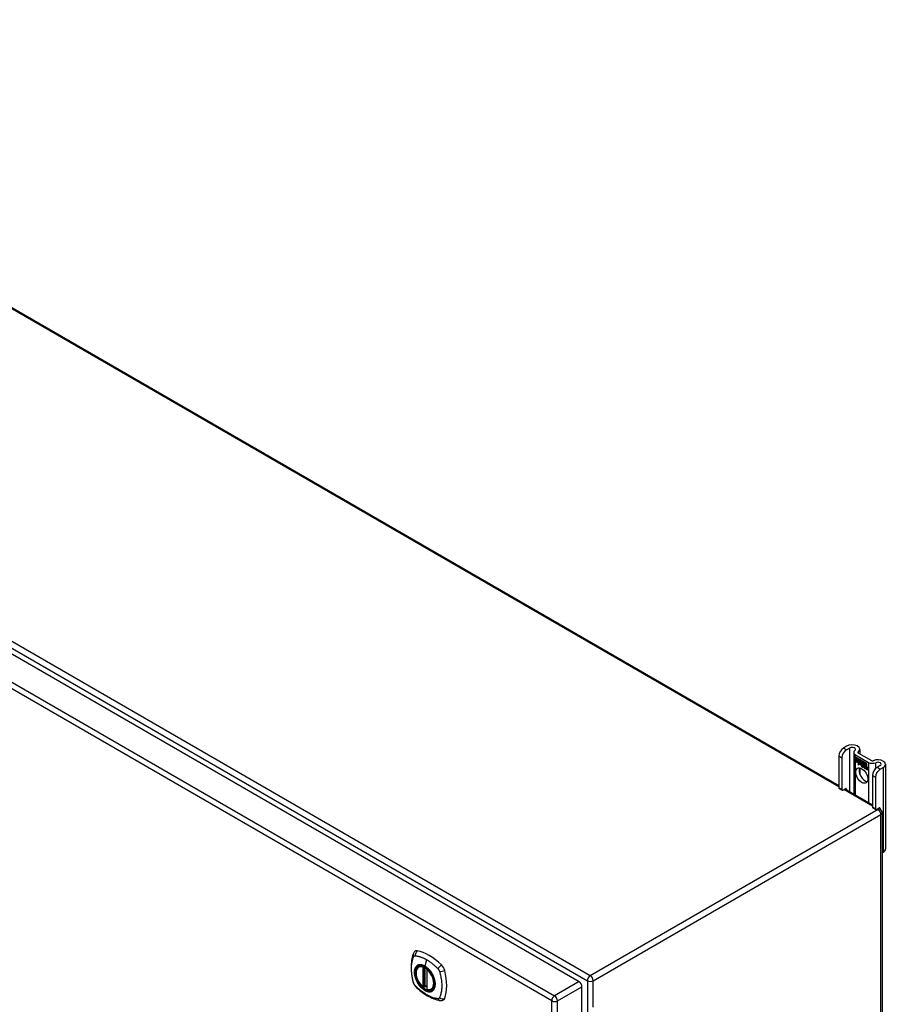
# Model space of a CAD drawing. Header units: inches. Extents: x 13 to 267, y 22 to 131.
# Tile 12 of 12: x 246 to 267, y 103 to 127. Entities that reach past the tile are written whole.
import ezdxf

# ---------------------------------------------------------------- set-up
doc = ezdxf.new("R2010")
doc.units = ezdxf.units.IN
doc.header["$MEASUREMENT"] = 0
doc.layers.add('Visible Edges(ANSI)', color=7, linetype='Continuous', lineweight=25)
doc.layers.add('Visible Tangent Edges(ANSI)', color=7, linetype='Continuous', lineweight=25)

msp = doc.modelspace()

# ---------------------------------------------------------------- linework, layer by layer
at = {"layer": 'Visible Edges(ANSI)'}
for p, q in [((233.798, 126.865), (265.724, 108.433)), ((225.804, 123.146), (259.466, 103.711)), ((265.91, 109.377), (265.835, 109.334)), ((265.909, 109.291), (265.984, 109.334)), ((266.23, 109.301), (266.23, 109.192)), ((265.724, 109.143), (265.724, 108.377)), ((265.799, 109.1), (265.799, 108.334)), ((266.081, 109.225), (266.081, 108.226)), ((266.121, 109.169), (266.434, 108.989)), ((266.125, 109.117), (266.243, 109.048)), ((266.125, 109.084), (266.125, 109.117)), ((266.125, 109.116), (266.125, 109.084)), ((266.125, 109.116), (266.126, 109.116)), ((266.243, 109.048), (266.125, 109.116)), ((266.125, 109.084), (266.211, 109.034)), ((266.125, 109.084), (266.125, 109.084)), ((266.212, 109.034), (266.125, 109.084)), ((266.125, 109.047), (266.125, 109.08)), ((266.125, 109.08), (266.212, 109.029)), ((266.125, 109.079), (266.125, 109.047)), ((266.125, 109.079), (266.126, 109.079)), ((266.211, 109.029), (266.125, 109.079)), ((266.125, 109.047), (266.211, 108.997)), ((266.125, 109.047), (266.125, 109.047)), ((266.212, 108.996), (266.125, 109.047)), ((266.125, 109.041), (266.126, 109.042)), ((266.125, 109.042), (266.212, 108.992)), ((266.125, 109.01), (266.125, 109.042)), ((266.211, 108.992), (266.125, 109.041)), ((266.125, 109.041), (266.125, 109.01)), ((266.195, 109.212), (266.508, 109.032)), ((266.211, 109.034), (266.211, 109.063)), ((266.211, 109.063), (266.215, 109.061)), ((266.211, 109.034), (266.212, 109.035)), ((266.211, 109.029), (266.212, 109.029)), ((266.211, 108.997), (266.211, 109.029)), ((266.212, 109.062), (266.212, 109.034)), ((266.212, 109.062), (266.212, 109.062)), ((266.214, 109.06), (266.212, 109.062)), ((266.212, 109.029), (266.212, 108.996)), ((266.214, 109.06), (266.215, 109.061)), ((266.245, 108.992), (266.214, 109.06)), ((266.215, 109.061), (266.245, 108.992)), ((266.243, 109.048), (266.243, 109.048)), ((266.259, 109.012), (266.243, 109.048)), ((266.243, 109.048), (266.259, 109.013)), ((266.271, 109.032), (266.259, 109.012)), ((266.259, 109.013), (266.271, 109.032)), ((266.271, 109.032), (266.272, 109.032)), ((266.329, 108.998), (266.271, 109.032)), ((266.271, 109.032), (266.33, 108.998)), ((266.271, 109.032), (266.271, 109.032)), ((266.125, 109.01), (266.211, 108.96)), ((266.125, 109.01), (266.125, 109.01)), ((266.21, 108.96), (266.125, 109.01)), ((266.188, 108.924), (266.21, 108.96)), ((266.227, 108.949), (266.188, 108.924)), ((266.191, 108.926), (266.19, 108.925)), ((266.211, 108.96), (266.191, 108.926)), ((266.191, 108.926), (266.228, 108.95)), ((266.191, 108.926), (266.192, 108.927)), ((266.192, 108.927), (266.228, 108.95)), ((266.21, 108.96), (266.211, 108.96)), ((266.211, 108.997), (266.212, 108.998)), ((266.211, 108.992), (266.212, 108.992)), ((266.211, 108.963), (266.211, 108.992)), ((266.211, 108.963), (266.212, 108.964)), ((266.213, 108.963), (266.211, 108.963)), ((266.212, 108.992), (266.212, 108.964)), ((266.212, 108.963), (266.225, 108.985)), ((266.212, 108.963), (266.214, 108.964)), ((266.212, 108.964), (266.212, 108.963)), ((266.225, 108.983), (266.213, 108.963)), ((266.214, 108.964), (266.213, 108.964)), ((266.225, 108.985), (266.227, 108.973)), ((266.226, 108.984), (266.225, 108.983)), ((266.225, 108.983), (266.226, 108.983)), ((266.227, 108.972), (266.225, 108.983)), ((266.245, 108.992), (266.227, 108.972)), ((266.227, 108.973), (266.245, 108.992)), ((266.227, 108.973), (266.229, 108.974)), ((266.227, 108.949), (266.228, 108.949)), ((266.229, 108.933), (266.227, 108.949)), ((266.228, 108.973), (266.228, 108.974)), ((266.228, 108.95), (266.229, 108.935)), ((266.245, 108.992), (266.229, 108.974)), ((266.229, 108.935), (266.257, 108.963)), ((266.257, 108.962), (266.229, 108.933)), ((266.229, 108.935), (266.231, 108.936)), ((266.23, 108.935), (266.23, 108.935)), ((266.23, 108.855), (266.23, 108.696)), ((266.231, 108.936), (266.257, 108.963)), ((266.245, 108.992), (266.245, 108.992)), ((266.257, 108.963), (266.263, 108.948)), ((266.257, 108.962), (266.257, 108.962)), ((266.263, 108.947), (266.257, 108.962)), ((266.259, 109.013), (266.26, 109.013)), ((266.26, 109.013), (266.26, 109.013)), ((266.263, 108.947), (266.264, 108.948)), ((266.264, 108.948), (266.264, 108.948)), ((266.264, 108.942), (266.266, 108.943)), ((266.266, 108.919), (266.298, 108.9)), ((266.266, 108.918), (266.267, 108.918)), ((266.298, 108.899), (266.266, 108.918)), ((266.267, 108.927), (266.289, 108.914)), ((266.267, 108.926), (266.267, 108.927)), ((266.289, 108.913), (266.267, 108.926)), ((266.27, 108.981), (266.301, 109.011)), ((266.27, 108.981), (266.272, 108.982)), ((266.288, 108.941), (266.27, 108.981)), ((266.301, 109.01), (266.271, 108.981)), ((266.271, 108.981), (266.289, 108.94)), ((266.272, 108.982), (266.301, 109.011)), ((266.272, 108.982), (266.272, 108.982)), ((266.272, 108.934), (266.273, 108.935)), ((266.287, 108.938), (266.288, 108.938)), ((266.288, 108.941), (266.289, 108.942)), ((266.289, 108.914), (266.29, 108.915)), ((266.289, 108.915), (266.29, 108.915)), ((266.292, 108.89), (266.293, 108.89)), ((266.292, 108.882), (266.292, 108.89)), ((266.292, 108.882), (266.293, 108.882)), ((266.293, 108.891), (266.293, 108.881)), ((266.297, 108.876), (266.319, 108.892)), ((266.297, 108.876), (266.299, 108.877)), ((266.312, 108.868), (266.297, 108.876)), ((266.298, 108.9), (266.299, 108.901)), ((266.32, 108.891), (266.298, 108.876)), ((266.298, 108.876), (266.311, 108.868)), ((266.299, 108.901), (266.299, 108.901)), ((266.32, 108.892), (266.299, 108.877)), ((266.299, 108.877), (266.299, 108.876)), ((266.301, 109.011), (266.304, 109.009)), ((266.301, 109.01), (266.302, 109.01)), ((266.303, 109.009), (266.301, 109.01)), ((266.303, 109.009), (266.304, 109.009)), ((266.303, 108.931), (266.303, 109.009)), ((266.303, 108.931), (266.304, 108.931)), ((266.323, 108.919), (266.303, 108.931)), ((266.304, 109.009), (266.304, 108.931)), ((266.304, 108.931), (266.324, 108.92)), ((266.319, 108.892), (266.307, 108.926)), ((266.307, 108.926), (266.321, 108.918)), ((266.308, 108.925), (266.32, 108.891)), ((266.308, 108.925), (266.308, 108.925)), ((266.321, 108.917), (266.308, 108.925)), ((266.311, 108.868), (266.323, 108.881)), ((266.311, 108.868), (266.313, 108.869)), ((266.324, 108.881), (266.312, 108.868)), ((266.312, 108.869), (266.313, 108.869)), ((266.313, 108.869), (266.324, 108.881)), ((266.319, 108.892), (266.319, 108.892)), ((266.321, 108.917), (266.321, 108.918)), ((266.321, 108.918), (266.328, 108.895)), ((266.328, 108.895), (266.321, 108.917)), ((266.323, 108.919), (266.324, 108.92)), ((266.33, 108.898), (266.323, 108.919)), ((266.323, 108.881), (266.326, 108.88)), ((266.324, 108.92), (266.329, 108.901)), ((266.324, 108.881), (266.324, 108.881)), ((266.326, 108.879), (266.324, 108.881)), ((266.326, 108.88), (266.333, 108.856)), ((266.326, 108.879), (266.326, 108.88)), ((266.332, 108.856), (266.326, 108.879)), ((266.328, 108.895), (266.328, 108.895)), ((266.33, 108.893), (266.328, 108.895)), ((266.328, 108.895), (266.33, 108.894)), ((266.329, 108.998), (266.33, 108.998)), ((266.329, 108.901), (266.329, 108.998)), ((266.329, 108.901), (266.33, 108.901)), ((266.33, 108.998), (266.33, 108.898)), ((266.33, 108.894), (266.342, 108.906)), ((266.342, 108.905), (266.33, 108.893)), ((266.33, 108.894), (266.331, 108.895)), ((266.342, 108.906), (266.331, 108.895)), ((266.331, 108.894), (266.331, 108.895)), ((266.332, 108.856), (266.333, 108.856)), ((266.347, 108.847), (266.332, 108.856)), ((266.333, 108.856), (266.346, 108.848)), ((266.334, 108.903), (266.334, 108.996)), ((266.334, 108.996), (266.36, 108.981)), ((266.334, 108.995), (266.334, 108.905)), ((266.334, 108.995), (266.335, 108.995)), ((266.359, 108.981), (266.334, 108.995)), ((266.334, 108.905), (266.34, 108.91)), ((266.34, 108.91), (266.334, 108.903)), ((266.334, 108.905), (266.336, 108.905)), ((266.334, 108.883), (266.355, 108.898)), ((266.334, 108.883), (266.335, 108.884)), ((266.346, 108.848), (266.334, 108.883)), ((266.335, 108.905), (266.335, 108.904)), ((266.335, 108.884), (266.356, 108.898)), ((266.356, 108.898), (266.335, 108.883)), ((266.336, 108.884), (266.335, 108.884)), ((266.335, 108.883), (266.347, 108.847)), ((266.336, 108.905), (266.34, 108.91)), ((266.34, 108.91), (266.359, 108.899)), ((266.34, 108.91), (266.341, 108.91)), ((266.36, 108.898), (266.34, 108.91)), ((266.342, 108.906), (266.356, 108.898)), ((266.342, 108.905), (266.343, 108.905)), ((266.355, 108.898), (266.342, 108.905)), ((266.346, 108.848), (266.346, 108.849)), ((266.353, 108.844), (266.361, 108.895)), ((266.362, 108.894), (266.353, 108.844)), ((266.353, 108.844), (266.364, 108.838)), ((266.353, 108.844), (266.353, 108.844)), ((266.364, 108.837), (266.353, 108.844)), ((266.355, 108.898), (266.356, 108.898)), ((266.359, 108.981), (266.36, 108.981)), ((266.359, 108.899), (266.359, 108.981)), ((266.359, 108.899), (266.36, 108.9)), ((266.36, 108.981), (266.36, 108.898)), ((266.361, 108.895), (266.371, 108.889)), ((266.362, 108.894), (266.362, 108.894)), ((266.371, 108.889), (266.362, 108.894)), ((266.364, 108.896), (266.364, 108.979)), ((266.364, 108.979), (266.39, 108.964)), ((266.364, 108.978), (266.364, 108.897)), ((266.364, 108.978), (266.365, 108.978)), ((266.389, 108.963), (266.364, 108.978)), ((266.364, 108.897), (266.375, 108.89)), ((266.364, 108.896), (266.364, 108.897)), ((266.374, 108.89), (266.364, 108.896)), ((266.364, 108.838), (266.367, 108.858)), ((266.368, 108.858), (266.364, 108.837)), ((266.364, 108.838), (266.365, 108.838)), ((266.37, 108.879), (266.371, 108.889)), ((266.37, 108.879), (266.371, 108.88)), ((266.373, 108.877), (266.37, 108.879)), ((266.371, 108.889), (266.371, 108.889)), ((266.371, 108.889), (266.371, 108.88)), ((266.371, 108.88), (266.373, 108.878)), ((266.373, 108.878), (266.375, 108.879)), ((266.374, 108.89), (266.375, 108.89)), ((266.374, 108.884), (266.374, 108.89)), ((266.374, 108.884), (266.376, 108.885)), ((266.374, 108.878), (266.374, 108.879)), ((266.375, 108.89), (266.375, 108.885)), ((266.375, 108.886), (266.375, 108.885)), ((266.375, 108.873), (266.377, 108.874)), ((266.376, 108.88), (266.378, 108.881)), ((266.383, 108.827), (266.388, 108.859)), ((266.389, 108.858), (266.383, 108.827)), ((266.383, 108.827), (266.394, 108.821)), ((266.383, 108.827), (266.383, 108.827)), ((266.394, 108.82), (266.383, 108.827)), ((266.389, 108.963), (266.39, 108.964)), ((266.389, 108.883), (266.389, 108.963)), ((266.389, 108.883), (266.39, 108.884)), ((266.39, 108.964), (266.39, 108.882)), ((266.394, 108.821), (266.397, 108.841)), ((266.398, 108.841), (266.394, 108.82)), ((266.394, 108.821), (266.395, 108.821)), ((266.397, 108.841), (266.398, 108.842)), ((266.401, 108.859), (266.402, 108.86)), ((266.403, 108.855), (266.404, 108.856)), ((266.405, 108.863), (266.407, 108.864)), ((266.405, 108.856), (266.406, 108.857)), ((266.412, 108.809), (266.418, 108.842)), ((266.412, 108.809), (266.413, 108.81)), ((266.424, 108.803), (266.412, 108.809)), ((266.418, 108.841), (266.413, 108.81)), ((266.413, 108.81), (266.424, 108.804)), ((266.424, 108.804), (266.429, 108.835)), ((266.43, 108.834), (266.424, 108.803)), ((266.424, 108.804), (266.424, 108.804)), ((266.72, 108.91), (266.644, 108.866)), ((266.718, 108.823), (266.794, 108.867)), ((266.849, 108.943), (266.849, 106.902)), ((266.534, 108.675), (266.534, 107.909)), ((266.608, 108.632), (266.608, 107.866)), ((265.731, 108.362), (265.805, 108.32)), ((265.82, 108.321), (265.888, 108.36)), ((265.869, 108.349), (266.534, 107.965)), ((265.91, 108.347), (265.91, 108.325)), ((266.54, 107.895), (266.615, 107.852)), ((266.63, 107.854), (266.698, 107.893)), ((266.679, 107.882), (266.717, 107.859)), ((266.72, 107.88), (266.72, 107.858)), ((266.767, 107.773), (266.767, 88.339)), ((266.767, 106.81), (266.794, 106.826)), ((255.605, 104.07), (255.616, 104.076)), ((255.8, 104.009), (255.8, 103.531)), ((255.731, 103.587), (255.717, 103.579)), ((255.746, 103.584), (255.744, 103.586)), ((255.8, 103.607), (255.759, 103.583)), ((259.536, 84.318), (259.536, 103.59)), ((255.918, 103.528), (255.929, 103.534))]:
    msp.add_line(p, q, dxfattribs=at)
at = {"layer": 'Visible Edges(ANSI)', "flags": 128}
for points in [[(255.471, 104.379), (255.464, 104.358), (255.457, 104.339), (255.452, 104.32), (255.447, 104.301), (255.443, 104.283), (255.439, 104.263), (255.431, 104.223), (255.426, 104.182), (255.422, 104.141), (255.419, 104.099), (255.419, 104.056), (255.419, 104.012), (255.422, 103.968), (255.426, 103.924), (255.431, 103.879), (255.438, 103.834), (255.446, 103.788), (255.456, 103.742), (255.462, 103.719), (255.465, 103.708), (255.468, 103.694)], [(255.509, 104.436), (255.496, 104.422), (255.486, 104.408), (255.478, 104.393), (255.471, 104.379)], [(255.704, 103.58), (255.69, 103.593), (255.676, 103.606), (255.663, 103.62), (255.65, 103.635), (255.637, 103.651), (255.626, 103.667), (255.614, 103.684), (255.604, 103.701), (255.594, 103.719), (255.584, 103.737), (255.576, 103.755), (255.568, 103.774), (255.561, 103.793), (255.555, 103.811), (255.549, 103.83), (255.545, 103.848), (255.542, 103.867), (255.539, 103.885), (255.537, 103.902), (255.537, 103.92), (255.537, 103.936), (255.539, 103.953), (255.541, 103.968), (255.544, 103.983), (255.548, 103.997), (255.554, 104.011), (255.56, 104.023), (255.567, 104.035), (255.575, 104.045), (255.584, 104.055), (255.594, 104.063), (255.605, 104.07)], [(255.858, 103.99), (255.876, 103.968), (255.894, 103.944), (255.911, 103.919), (255.927, 103.894), (255.941, 103.868), (255.954, 103.841), (255.965, 103.814), (255.975, 103.787)], [(255.468, 103.694), (255.473, 103.68), (255.478, 103.667), (255.484, 103.654), (255.49, 103.642), (255.498, 103.63), (255.506, 103.619), (255.514, 103.608), (255.524, 103.597)], [(255.524, 103.597), (255.534, 103.587), (255.543, 103.578), (255.56, 103.562), (255.595, 103.531), (255.63, 103.501), (255.666, 103.473), (255.702, 103.445), (255.739, 103.42), (255.776, 103.396), (255.813, 103.373), (255.85, 103.353), (255.888, 103.334), (255.926, 103.316), (255.964, 103.301), (256.002, 103.287), (256.041, 103.275), (256.079, 103.266), (256.098, 103.261), (256.108, 103.259), (256.119, 103.257)], [(255.744, 103.586), (255.741, 103.587), (255.738, 103.588), (255.734, 103.588), (255.731, 103.587)], [(255.918, 103.528), (255.906, 103.522), (255.894, 103.517), (255.88, 103.514), (255.867, 103.513), (255.853, 103.512), (255.838, 103.513), (255.823, 103.516), (255.808, 103.52)], [(256.119, 103.257), (256.135, 103.256), (256.151, 103.256), (256.169, 103.258), (256.187, 103.262)]]:
    msp.add_lwpolyline(points, dxfattribs=at)
at = {"layer": 'Visible Edges(ANSI)'}
for centre, radius, start, end in [((266.668, 107.773), 0.099, 0, 60), ((255.812, 104.009), 0.0118, 137.3656, 180), ((255.711, 103.589), 0.0118, 229.389, 300), ((255.753, 103.594), 0.0118, 232.1717, 300), ((255.812, 103.531), 0.0118, 180, 253.4446)]:
    msp.add_arc(centre, radius, start, end, dxfattribs=at)
for centre, major_axis, start_param, end_param in [((265.835, 109.206), (-0.078, -0.135), 3.926991, 5.497787), ((265.909, 109.163), (0.078, 0.135), 0.785398, 2.356194), ((266.042, 109.301), (0.188, 0), 5.640144, 8.63938), ((266.042, 109.301), (0.0825, 0), 5.640144, 8.63938), ((266.217, 109.225), (-0.136, 0), 5.640144, 7.068583), ((266.217, 109.225), (-0.031, 0), 5.640144, 7.068583), ((266.53, 109.044), (0.031, 0), 3.926991, 5.35543), ((266.661, 108.943), (0.187, 0), 5.497787, 8.497023), ((266.352, 108.714), (-0.101, 0.176), 0.374433, 2.76716), ((266.271, 108.911), (-0.0123, 0.0214), 0.72544, 2.208898), ((266.289, 108.9), (-0.0245, 0.0424), 6.268672, 7.008625), ((266.289, 108.9), (-0.0249, 0.0431), 6.268672, 7.008625), ((266.271, 108.911), (0.012, -0.0207), 3.867033, 5.35049), ((266.29, 108.901), (-0.0249, 0.0431), 0.028947, 0.295885), ((266.283, 108.911), (-0.021, 0.0364), 5.317289, 6.229324), ((266.283, 108.911), (-0.0206, 0.0357), 5.272274, 6.251395), ((266.284, 108.912), (-0.0206, 0.0357), 6.047724, 6.251395), ((266.283, 108.911), (-0.0187, 0.0323), 5.330385, 6.268672), ((266.274, 108.911), (-0.0064, 0.011), 0.453624, 1.914249), ((266.283, 108.911), (-0.0183, 0.0317), 5.329545, 6.268672), ((266.274, 108.911), (0.006, -0.0104), 3.639467, 5.055842), ((266.284, 108.912), (-0.0183, 0.0317), 6.051884, 6.268672), ((266.29, 108.901), (-0.0245, 0.0424), 6.268672, 6.283185), ((266.282, 108.916), (-0.0109, 0.0188), 5.836026, 6.985262), ((266.282, 108.916), (-0.0105, 0.0182), 5.836026, 6.946368), ((266.277, 108.95), (0.0376, -0.0651), 5.35049, 5.792995), ((266.277, 108.95), (-0.0379, 0.0657), 2.208898, 2.658734), ((266.284, 108.917), (-0.0109, 0.0188), 0.065067, 0.331662), ((266.282, 108.925), (-0.0196, 0.0339), 1.914249, 2.72139), ((266.282, 108.925), (0.0192, -0.0332), 5.055842, 5.891549), ((266.284, 108.917), (-0.0105, 0.0182), 6.079217, 6.283185), ((266.28, 108.923), (0.0072, -0.0125), 1.678399, 2.694434), ((266.28, 108.923), (-0.0068, 0.0119), 4.819991, 5.836026), ((266.281, 108.923), (0.006, -0.0103), 0.287189, 1.678399), ((266.286, 108.924), (-0.0091, 0.0158), 4.343155, 5.413588), ((266.286, 108.924), (0.0095, -0.0165), 1.201563, 2.270327), ((266.281, 108.923), (0.0063, -0.011), 0.251695, 1.678399), ((266.276, 108.924), (0.0172, -0.0299), 0.38335, 1.201563), ((266.276, 108.924), (0.0176, -0.0305), 0.369234, 1.201563), ((266.408, 108.826), (-0.0294, 0.051), 0.219898, 0.610865), ((266.408, 108.826), (-0.0291, 0.0503), 0.219898, 0.610865), ((266.391, 108.855), (-0.0146, 0.0253), 5.48867, 6.513784), ((266.391, 108.855), (-0.015, 0.026), 5.48867, 6.499805), ((266.383, 108.86), (-0.0083, 0.0143), 5.603031, 6.503084), ((266.41, 108.827), (-0.0294, 0.051), 0.219898, 0.291612), ((266.389, 108.858), (-0.015, 0.026), 5.47676, 6.310847), ((266.383, 108.86), (-0.0079, 0.0136), 5.603031, 6.503084), ((266.389, 108.858), (-0.0154, 0.0266), 5.501665, 6.243634), ((266.392, 108.855), (-0.015, 0.026), 0.047158, 0.216619), ((266.385, 108.86), (-0.0082, 0.0143), 0.085815, 0.219898), ((266.391, 108.859), (-0.015, 0.026), 6.059998, 6.283185), ((266.385, 108.86), (-0.0079, 0.0136), 6.100483, 6.283185), ((266.392, 108.855), (-0.0146, 0.0253), 6.06115, 6.283185), ((266.382, 108.867), (0.00412, -0.00714), 1.196548, 2.461438), ((266.382, 108.867), (-0.00375, 0.0065), 4.33814, 5.603031), ((266.377, 108.867), (-0.0077, 0.0133), 3.752458, 4.33814), ((266.377, 108.867), (0.0081, -0.014), 0.610865, 1.196548), ((266.391, 108.869), (0.0063, -0.011), 1.081978, 2.347078), ((266.391, 108.869), (-0.006, 0.0103), 4.223571, 5.48867), ((266.438, 108.81), (-0.0294, 0.051), 0.236534, 0.625184), ((266.438, 108.81), (-0.0291, 0.0503), 0.236639, 0.625276), ((266.375, 108.872), (-0.0176, 0.0305), 3.88819, 4.223571), ((266.42, 108.837), (-0.015, 0.0259), 5.492181, 6.733718), ((266.375, 108.872), (0.018, -0.0312), 0.848525, 1.081978), ((266.42, 108.837), (-0.0153, 0.0266), 5.492181, 6.613939), ((266.422, 108.838), (-0.0153, 0.0266), 0.046088, 0.313087), ((266.377, 108.873), (-0.0176, 0.0305), 3.959823, 3.971212), ((266.413, 108.842), (-0.0082, 0.0143), 5.604299, 6.503622), ((266.413, 108.842), (-0.0079, 0.0136), 5.604299, 6.503242), ((266.44, 108.811), (-0.0294, 0.051), 0.236534, 0.291612), ((266.414, 108.843), (-0.0082, 0.0143), 0.085815, 0.220437), ((266.414, 108.843), (-0.0079, 0.0136), 6.100483, 6.283185), ((266.422, 108.838), (-0.015, 0.0259), 6.060079, 6.283185), ((266.412, 108.85), (0.00412, -0.00714), 1.196401, 2.462706), ((266.412, 108.85), (-0.00375, 0.0065), 4.337994, 5.604299), ((266.407, 108.85), (-0.0077, 0.0133), 3.752322, 4.337994), ((266.407, 108.85), (0.0081, -0.014), 0.610998, 1.196401), ((266.42, 108.851), (0.0066, -0.0114), 1.107844, 2.350588), ((266.42, 108.851), (-0.0062, 0.0107), 4.249437, 5.492181), ((266.405, 108.854), (-0.0176, 0.0305), 3.735005, 4.249437), ((266.405, 108.854), (0.018, -0.0312), 0.593412, 1.107844), ((266.53, 109.044), (-0.136, 0), 0.785398, 2.213838), ((266.644, 108.739), (-0.078, -0.135), 3.926991, 5.497787), ((266.718, 108.696), (0.078, 0.135), 0.785398, 2.356194), ((266.661, 108.943), (0.0825, 0), 5.497787, 8.497023), ((265.746, 108.389), (-0.0155, -0.0268), 5.497787, 6.283185), ((265.82, 108.346), (-0.0155, -0.0268), 5.497787, 7.068583), ((265.888, 108.335), (0.0155, 0.0268), 5.497787, 7.068583), ((266.556, 107.922), (-0.0155, -0.0268), 5.497787, 6.283185), ((266.63, 107.879), (-0.0155, -0.0268), 5.497787, 7.068583), ((266.698, 107.867), (0.0155, 0.0268), 5.497787, 7.068583), ((266.661, 106.902), (0.187, 0), 5.497787, 6.283185), ((255.608, 104.29), (-0.089, 0.153), 5.825423, 6.408181), ((255.859, 103.293), (-0.64, 1.108), 5.170151, 5.825423), ((255.755, 103.795), (0.157, -0.273), 2.363977, 7.060801), ((256.11, 104), (0.089, -0.153), 1.113034, 2.028558), ((255.372, 104.137), (-0.64, 1.108), 3.599355, 4.254627), ((259.466, 103.63), (-0.0495, 0.0857), 3.926991, 5.497787), ((256.11, 103.421), (0.089, -0.153), 6.158189, 6.740947)]:
    msp.add_ellipse(centre, major_axis=major_axis, ratio=0.57735, start_param=start_param, end_param=end_param, dxfattribs=at)
for centre, major_axis in [((266.278, 108.671), (-0.102, 0.176)), ((255.751, 103.793), (-0.16, 0.277))]:
    msp.add_ellipse(centre, major_axis=major_axis, ratio=0.57735, dxfattribs=at)
at = {"layer": 'Visible Tangent Edges(ANSI)'}
for p, q in [((265.724, 108.399), (233.769, 126.848)), ((225.866, 123.246), (259.667, 103.731)), ((259.737, 103.853), (225.936, 123.368)), ((225.214, 122.805), (258.876, 103.37)), ((258.806, 103.249), (225.144, 122.684)), ((265.909, 109.291), (265.835, 109.334)), ((265.984, 109.334), (265.984, 108.283)), ((265.724, 109.143), (265.799, 109.1)), ((266.121, 108.203), (266.121, 109.169)), ((266.193, 109.214), (266.193, 109.236)), ((266.254, 108.923), (266.254, 108.923)), ((266.265, 108.943), (266.266, 108.943)), ((266.269, 108.893), (266.269, 108.893)), ((266.27, 108.903), (266.271, 108.904)), ((266.277, 108.935), (266.278, 108.935)), ((266.286, 108.928), (266.287, 108.928)), ((266.298, 108.923), (266.298, 108.923)), ((266.367, 108.858), (266.368, 108.859)), ((266.373, 108.873), (266.375, 108.873)), ((266.382, 108.873), (266.382, 108.873)), ((266.387, 108.866), (266.388, 108.867)), ((266.388, 108.859), (266.389, 108.859)), ((266.391, 108.878), (266.392, 108.879)), ((266.399, 108.867), (266.4, 108.867)), ((266.412, 108.856), (266.412, 108.856)), ((266.417, 108.849), (266.417, 108.849)), ((266.418, 108.842), (266.418, 108.842)), ((266.42, 108.861), (266.421, 108.862)), ((266.429, 108.85), (266.429, 108.85)), ((266.429, 108.835), (266.43, 108.835)), ((266.434, 108.989), (266.434, 108.023)), ((266.612, 108.842), (266.612, 108.981)), ((266.718, 108.823), (266.644, 108.866)), ((266.794, 108.867), (266.794, 106.826)), ((266.534, 108.675), (266.608, 108.632)), ((265.799, 108.334), (265.724, 108.377)), ((266.534, 107.932), (265.84, 108.332)), ((265.888, 108.36), (265.91, 108.347)), ((266.668, 107.854), (259.737, 103.853)), ((266.608, 107.866), (266.534, 107.909)), ((266.668, 107.854), (266.65, 107.865)), ((266.698, 107.893), (266.72, 107.88)), ((259.807, 103.731), (266.738, 107.733)), ((266.738, 88.299), (266.738, 107.733)), ((255.703, 104.062), (255.703, 103.584)), ((255.72, 104.062), (255.727, 104.066)), ((255.72, 103.584), (255.72, 104.062)), ((255.731, 104.064), (255.731, 103.591)), ((255.746, 103.591), (255.746, 104.057)), ((255.794, 104.239), (255.75, 104.084)), ((255.762, 103.589), (255.762, 104.048)), ((255.803, 103.526), (255.803, 104.004)), ((255.731, 103.591), (255.72, 103.584)), ((255.8, 103.611), (255.762, 103.589)), ((259.466, 103.711), (258.876, 103.37)), ((258.946, 103.249), (259.536, 103.59)), ((259.667, 103.731), (259.667, 84.297)), ((259.807, 103.099), (259.807, 103.731)), ((258.806, 83.882), (258.806, 103.249)), ((258.946, 83.882), (258.946, 103.249))]:
    msp.add_line(p, q, dxfattribs=at)
at = {"layer": 'Visible Tangent Edges(ANSI)', "flags": 128}
for points in [[(255.482, 103.679), (255.472, 103.712), (255.465, 103.742), (255.458, 103.772), (255.452, 103.801), (255.447, 103.83), (255.442, 103.86), (255.438, 103.888), (255.435, 103.917), (255.432, 103.945), (255.43, 103.973), (255.429, 104.001), (255.429, 104.028), (255.429, 104.055), (255.43, 104.081), (255.432, 104.107), (255.435, 104.132), (255.438, 104.157), (255.442, 104.181), (255.447, 104.204), (255.452, 104.227), (255.458, 104.249), (255.465, 104.271), (255.472, 104.292), (255.482, 104.314)], [(255.482, 104.314), (255.482, 104.315), (255.483, 104.316), (255.483, 104.316), (255.484, 104.317), (255.484, 104.318), (255.485, 104.319), (255.485, 104.32), (255.486, 104.32), (255.487, 104.321), (255.487, 104.322), (255.488, 104.322), (255.488, 104.323), (255.489, 104.324), (255.49, 104.324), (255.49, 104.325), (255.491, 104.326), (255.492, 104.326), (255.492, 104.327), (255.493, 104.327), (255.494, 104.328), (255.495, 104.328), (255.495, 104.329), (255.496, 104.329), (255.497, 104.33)], [(255.497, 104.33), (255.498, 104.33), (255.498, 104.331), (255.499, 104.331), (255.5, 104.332), (255.501, 104.332), (255.502, 104.332), (255.502, 104.333), (255.503, 104.333), (255.504, 104.333), (255.505, 104.333), (255.506, 104.334), (255.507, 104.334), (255.508, 104.334), (255.509, 104.334), (255.509, 104.334), (255.51, 104.334), (255.511, 104.335), (255.512, 104.335), (255.513, 104.335), (255.514, 104.335), (255.515, 104.335), (255.516, 104.335), (255.517, 104.335), (255.518, 104.335)], [(255.518, 104.335), (255.531, 104.334), (255.542, 104.332), (255.553, 104.331), (255.564, 104.328), (255.575, 104.326), (255.586, 104.323), (255.597, 104.321), (255.609, 104.318), (255.62, 104.315), (255.631, 104.311), (255.643, 104.307), (255.654, 104.304), (255.666, 104.3), (255.677, 104.295), (255.689, 104.291), (255.701, 104.286), (255.712, 104.281), (255.724, 104.276), (255.736, 104.27), (255.747, 104.264), (255.759, 104.259), (255.771, 104.252), (255.782, 104.246), (255.794, 104.239)], [(255.556, 104.09), (255.547, 104.082), (255.538, 104.073), (255.531, 104.063), (255.524, 104.052), (255.518, 104.04), (255.513, 104.028), (255.508, 104.015), (255.504, 104.001), (255.501, 103.986), (255.499, 103.971), (255.498, 103.954), (255.498, 103.938), (255.498, 103.921), (255.499, 103.903), (255.501, 103.885), (255.504, 103.867), (255.508, 103.849), (255.513, 103.83), (255.518, 103.811), (255.524, 103.793), (255.531, 103.774), (255.538, 103.755), (255.547, 103.737), (255.556, 103.718)], [(255.975, 103.787), (255.993, 103.718), (255.999, 103.653), (255.994, 103.594), (255.978, 103.545), (255.952, 103.507), (255.916, 103.482), (255.872, 103.471), (255.823, 103.475), (255.771, 103.494), (255.717, 103.527), (255.665, 103.571), (255.617, 103.626), (255.575, 103.688), (255.542, 103.756), (255.518, 103.824), (255.504, 103.892), (255.502, 103.955), (255.511, 104.011), (255.531, 104.056), (255.562, 104.089), (255.601, 104.109), (255.647, 104.114), (255.697, 104.104), (255.75, 104.08)], [(255.589, 104.109), (255.587, 104.109), (255.586, 104.108), (255.584, 104.107), (255.583, 104.107), (255.581, 104.106), (255.58, 104.105), (255.578, 104.105), (255.577, 104.104), (255.576, 104.103), (255.574, 104.102), (255.573, 104.102), (255.571, 104.101), (255.57, 104.1), (255.569, 104.099), (255.567, 104.098), (255.566, 104.098), (255.565, 104.097), (255.563, 104.096), (255.562, 104.095), (255.561, 104.094), (255.559, 104.093), (255.558, 104.092), (255.557, 104.091), (255.556, 104.09)], [(255.75, 104.084), (255.743, 104.088), (255.735, 104.091), (255.728, 104.095), (255.721, 104.098), (255.714, 104.101), (255.707, 104.104), (255.699, 104.107), (255.692, 104.109), (255.685, 104.111), (255.678, 104.113), (255.671, 104.114), (255.664, 104.116), (255.658, 104.117), (255.651, 104.117), (255.644, 104.118), (255.638, 104.118), (255.631, 104.118), (255.625, 104.117), (255.618, 104.117), (255.612, 104.116), (255.606, 104.114), (255.6, 104.113), (255.594, 104.111), (255.589, 104.109)], [(255.911, 103.923), (255.905, 103.932), (255.899, 103.94), (255.893, 103.949), (255.887, 103.957), (255.881, 103.965), (255.875, 103.973), (255.868, 103.981), (255.862, 103.988), (255.856, 103.996), (255.849, 104.003), (255.842, 104.01), (255.835, 104.017), (255.829, 104.024), (255.822, 104.03), (255.815, 104.036), (255.808, 104.043), (255.801, 104.048), (255.793, 104.054), (255.786, 104.06), (255.779, 104.065), (255.772, 104.07), (255.764, 104.075), (255.757, 104.079), (255.75, 104.084)], [(255.75, 104.08), (255.755, 104.077), (255.76, 104.074), (255.764, 104.072), (255.769, 104.069), (255.773, 104.065), (255.778, 104.062), (255.783, 104.059), (255.787, 104.056), (255.792, 104.052), (255.796, 104.049), (255.801, 104.045), (255.805, 104.041), (255.81, 104.037), (255.814, 104.033), (255.819, 104.029), (255.823, 104.025), (255.828, 104.021), (255.832, 104.017), (255.836, 104.013), (255.841, 104.008), (255.845, 104.004), (255.849, 103.999), (255.854, 103.995), (255.858, 103.99)], [(255.794, 104.239), (255.806, 104.232), (255.817, 104.225), (255.829, 104.218), (255.841, 104.211), (255.852, 104.203), (255.864, 104.195), (255.875, 104.187), (255.887, 104.178), (255.898, 104.17), (255.91, 104.161), (255.921, 104.152), (255.933, 104.143), (255.944, 104.134), (255.955, 104.124), (255.967, 104.115), (255.978, 104.105), (255.989, 104.095), (256, 104.085), (256.011, 104.074), (256.022, 104.064), (256.033, 104.053), (256.044, 104.043), (256.055, 104.032), (256.068, 104.018)], [(255.944, 103.866), (255.943, 103.868), (255.941, 103.871), (255.94, 103.873), (255.939, 103.876), (255.937, 103.878), (255.936, 103.88), (255.935, 103.883), (255.934, 103.885), (255.932, 103.888), (255.931, 103.89), (255.929, 103.893), (255.928, 103.895), (255.927, 103.897), (255.925, 103.9), (255.924, 103.902), (255.922, 103.905), (255.921, 103.907), (255.92, 103.909), (255.918, 103.912), (255.917, 103.914), (255.915, 103.916), (255.914, 103.919), (255.912, 103.921), (255.911, 103.923)], [(255.944, 103.494), (255.953, 103.502), (255.961, 103.511), (255.969, 103.521), (255.976, 103.532), (255.982, 103.544), (255.987, 103.556), (255.992, 103.57), (255.996, 103.584), (255.999, 103.598), (256.001, 103.614), (256.002, 103.63), (256.002, 103.646), (256.002, 103.664), (256.001, 103.681), (255.999, 103.699), (255.996, 103.717), (255.992, 103.736), (255.987, 103.754), (255.982, 103.773), (255.976, 103.792), (255.969, 103.81), (255.961, 103.829), (255.953, 103.847), (255.944, 103.866)], [(256.068, 104.018), (256.07, 104.015), (256.072, 104.013), (256.073, 104.011), (256.075, 104.008), (256.077, 104.006), (256.079, 104.003), (256.081, 104.001), (256.083, 103.998), (256.084, 103.996), (256.086, 103.993), (256.087, 103.991), (256.089, 103.988), (256.091, 103.985), (256.092, 103.983), (256.093, 103.98), (256.095, 103.977), (256.096, 103.974), (256.097, 103.972), (256.099, 103.969), (256.1, 103.966), (256.101, 103.963), (256.102, 103.96), (256.103, 103.957), (256.104, 103.955)], [(256.104, 103.955), (256.114, 103.922), (256.121, 103.892), (256.128, 103.863), (256.134, 103.833), (256.14, 103.804), (256.145, 103.775), (256.149, 103.746), (256.153, 103.717), (256.156, 103.689), (256.158, 103.661), (256.159, 103.634), (256.159, 103.607), (256.159, 103.58), (256.158, 103.553), (256.156, 103.528), (256.153, 103.502), (256.149, 103.478), (256.145, 103.454), (256.14, 103.43), (256.134, 103.407), (256.128, 103.385), (256.121, 103.363), (256.114, 103.342), (256.104, 103.32)], [(255.518, 103.616), (255.516, 103.619), (255.514, 103.621), (255.512, 103.623), (255.51, 103.626), (255.509, 103.628), (255.507, 103.631), (255.505, 103.633), (255.503, 103.636), (255.502, 103.638), (255.5, 103.641), (255.498, 103.643), (255.497, 103.646), (255.495, 103.649), (255.494, 103.651), (255.492, 103.654), (255.491, 103.657), (255.49, 103.66), (255.488, 103.662), (255.487, 103.665), (255.486, 103.668), (255.485, 103.671), (255.484, 103.674), (255.483, 103.676), (255.482, 103.679)], [(256.068, 103.299), (256.044, 103.302), (256.022, 103.306), (256, 103.311), (255.978, 103.317), (255.955, 103.323), (255.933, 103.331), (255.91, 103.339), (255.887, 103.349), (255.864, 103.359), (255.841, 103.371), (255.817, 103.383), (255.794, 103.396), (255.771, 103.41), (255.747, 103.424), (255.724, 103.44), (255.701, 103.456), (255.678, 103.474), (255.654, 103.492), (255.632, 103.51), (255.609, 103.53), (255.586, 103.55), (255.564, 103.57), (255.542, 103.592), (255.518, 103.616)], [(255.556, 103.718), (255.557, 103.716), (255.558, 103.713), (255.559, 103.711), (255.561, 103.709), (255.562, 103.706), (255.563, 103.704), (255.565, 103.701), (255.566, 103.699), (255.567, 103.696), (255.569, 103.694), (255.57, 103.692), (255.571, 103.689), (255.573, 103.687), (255.574, 103.684), (255.576, 103.682), (255.577, 103.68), (255.578, 103.677), (255.58, 103.675), (255.581, 103.672), (255.583, 103.67), (255.584, 103.668), (255.586, 103.665), (255.587, 103.663), (255.589, 103.661)], [(255.589, 103.661), (255.6, 103.644), (255.612, 103.627), (255.625, 103.612), (255.638, 103.596), (255.651, 103.581), (255.664, 103.567), (255.678, 103.554), (255.692, 103.542), (255.707, 103.53), (255.721, 103.52), (255.735, 103.51), (255.75, 103.501), (255.765, 103.493), (255.779, 103.486), (255.793, 103.48), (255.808, 103.475), (255.822, 103.471), (255.836, 103.469), (255.849, 103.467), (255.862, 103.466), (255.875, 103.467), (255.887, 103.469), (255.899, 103.471), (255.911, 103.475)], [(255.731, 103.591), (255.731, 103.591), (255.731, 103.591), (255.731, 103.59), (255.731, 103.59), (255.731, 103.59), (255.731, 103.59), (255.731, 103.59), (255.731, 103.59), (255.731, 103.59), (255.731, 103.59), (255.731, 103.59), (255.731, 103.59), (255.731, 103.59), (255.731, 103.59), (255.731, 103.59), (255.731, 103.59), (255.731, 103.589), (255.731, 103.589), (255.731, 103.589), (255.731, 103.589), (255.731, 103.589), (255.731, 103.589), (255.731, 103.589), (255.731, 103.589)], [(255.731, 103.589), (255.731, 103.589), (255.731, 103.589), (255.731, 103.588), (255.731, 103.588), (255.731, 103.588), (255.731, 103.588), (255.731, 103.588), (255.731, 103.588), (255.731, 103.588), (255.731, 103.587), (255.731, 103.587), (255.731, 103.587), (255.731, 103.587), (255.731, 103.587), (255.731, 103.587), (255.731, 103.587), (255.731, 103.587), (255.731, 103.587), (255.731, 103.587), (255.731, 103.587), (255.731, 103.587), (255.731, 103.587), (255.731, 103.587), (255.731, 103.587)], [(255.731, 103.587), (255.731, 103.587), (255.731, 103.587), (255.731, 103.587), (255.731, 103.587), (255.731, 103.587), (255.731, 103.587), (255.731, 103.587), (255.731, 103.587), (255.731, 103.587), (255.731, 103.587), (255.731, 103.587), (255.731, 103.587), (255.731, 103.587), (255.731, 103.587), (255.731, 103.587), (255.731, 103.587), (255.731, 103.587), (255.731, 103.587), (255.731, 103.587), (255.731, 103.587), (255.731, 103.587), (255.731, 103.587), (255.731, 103.587), (255.731, 103.587)], [(255.744, 103.586), (255.744, 103.586), (255.744, 103.586), (255.744, 103.586), (255.744, 103.586), (255.744, 103.586), (255.744, 103.586), (255.744, 103.586), (255.744, 103.585), (255.744, 103.585), (255.745, 103.585), (255.745, 103.585), (255.745, 103.585), (255.745, 103.585), (255.745, 103.585), (255.745, 103.585), (255.745, 103.585), (255.745, 103.585), (255.745, 103.585), (255.745, 103.585), (255.745, 103.585), (255.745, 103.585), (255.745, 103.585), (255.745, 103.585), (255.745, 103.585)], [(255.745, 103.585), (255.745, 103.585), (255.745, 103.585), (255.745, 103.585), (255.745, 103.585), (255.745, 103.585), (255.745, 103.585), (255.746, 103.586), (255.746, 103.586), (255.746, 103.586), (255.746, 103.586), (255.746, 103.586), (255.746, 103.586), (255.746, 103.586), (255.746, 103.586), (255.746, 103.586), (255.746, 103.587), (255.746, 103.587), (255.746, 103.587), (255.746, 103.587), (255.746, 103.587), (255.746, 103.587), (255.746, 103.588), (255.746, 103.588), (255.746, 103.588)], [(255.746, 103.588), (255.746, 103.588), (255.746, 103.588), (255.746, 103.588), (255.746, 103.589), (255.746, 103.589), (255.746, 103.589), (255.746, 103.589), (255.746, 103.589), (255.746, 103.589), (255.746, 103.589), (255.746, 103.59), (255.746, 103.59), (255.746, 103.59), (255.746, 103.59), (255.746, 103.59), (255.746, 103.59), (255.746, 103.59), (255.746, 103.591), (255.746, 103.591), (255.746, 103.591), (255.746, 103.591), (255.746, 103.591), (255.746, 103.591), (255.746, 103.591)], [(255.911, 103.475), (255.912, 103.476), (255.914, 103.476), (255.915, 103.477), (255.917, 103.477), (255.918, 103.478), (255.92, 103.479), (255.921, 103.479), (255.922, 103.48), (255.924, 103.481), (255.925, 103.482), (255.927, 103.482), (255.928, 103.483), (255.929, 103.484), (255.931, 103.485), (255.932, 103.486), (255.933, 103.487), (255.935, 103.487), (255.936, 103.488), (255.937, 103.489), (255.939, 103.49), (255.94, 103.491), (255.941, 103.492), (255.943, 103.493), (255.944, 103.494)], [(256.104, 103.32), (256.103, 103.318), (256.102, 103.317), (256.101, 103.315), (256.1, 103.314), (256.099, 103.312), (256.097, 103.311), (256.096, 103.31), (256.095, 103.308), (256.093, 103.307), (256.092, 103.306), (256.091, 103.305), (256.089, 103.304), (256.088, 103.303), (256.086, 103.303), (256.084, 103.302), (256.083, 103.301), (256.081, 103.301), (256.079, 103.3), (256.077, 103.3), (256.075, 103.3), (256.073, 103.299), (256.072, 103.299), (256.07, 103.299), (256.068, 103.299)]]:
    msp.add_lwpolyline(points, dxfattribs=at)
at = {"layer": 'Visible Tangent Edges(ANSI)'}
for centre, major_axis, ratio, start_param, end_param in [((266.668, 107.773), (0.0495, 0.0857), 0.57735, 0, 0.785398), ((266.668, 107.773), (0.0495, -0.0857), 0.57735, 0.785398, 2.356194), ((266.668, 107.773), (0.099, 0), 0.57735, 5.497787, 6.283185), ((255.582, 104.337), (-0.11, 0.042), 0.704518, 0, 0.765179), ((255.609, 104.353), (0.027, 0.115), 0.753705, 0.761071, 1.898341), ((255.754, 103.794), (-0.173, 0.3), 0.57735, 5.055237, 10.652726), ((255.753, 103.794), (-0.151, 0.261), 0.57735, 5.735752, 8.401415), ((255.762, 103.799), (-0.156, 0.271), 0.57735, 6.166197, 6.283185), ((255.711, 104.067), (-0.0034, -0.0113), 0.697177, 4.264021, 5.346931), ((255.711, 104.067), (-0.0118, 0), 0.57735, 0.785398, 2.356194), ((255.711, 104.067), (0.0059, -0.0102), 0.57735, 0.785398, 1.517295), ((255.753, 104.084), (-0.00246, -0.00426), 0.57735, 5.126896, 6.141288), ((256.138, 104.047), (0.0787, 0.088), 0.341266, 1.05898, 2.19625), ((255.812, 104.009), (-0.0118, 0), 0.57735, 0, 0.785398), ((255.812, 104.009), (0.00769, 0.00897), 0.424984, 1.537927, 2.449935), ((255.753, 103.794), (0.151, -0.261), 0.57735, 5.735752, 8.401415), ((256.165, 104.001), (0.116, 0.024), 0.341266, 4.086935, 5.224206), ((259.737, 103.772), (0.0495, 0.0857), 0.57735, 0.785398, 2.356194), ((259.737, 103.772), (-0.0495, 0.0857), 0.57735, 3.926991, 5.497787), ((255.582, 103.726), (-0.114, -0.032), 0.390453, 0, 0.392125), ((255.609, 103.68), (-0.0849, -0.0822), 0.390453, 5.89106, 6.283185), ((255.711, 103.589), (0.0118, 0), 0.57735, 3.926991, 5.497787), ((255.711, 103.589), (-0.00769, -0.00897), 0.424984, 5.591528, 6.283185), ((255.711, 103.589), (0.0059, -0.0102), 0.57735, 0, 0.785398), ((255.739, 103.586), (-0.0118, 0), 0.57735, 4.088863, 5.497787), ((255.739, 103.583), (-0.0116, 0.0022), 0.653911, 4.189362, 5.615943), ((255.737, 103.577), (-0.0092, 0.00741), 0.983841, 4.634609, 5.950564), ((255.753, 103.594), (-0.00724, -0.00933), 0.470841, 6.079443, 6.283185), ((255.753, 103.594), (0.0118, 0), 0.57735, 4.073452, 5.497787), ((255.753, 103.594), (0.0059, -0.0102), 0.57735, 0, 0.785398), ((259.737, 103.772), (-0.099, 0), 0.57735, 0.785398, 2.356194), ((255.812, 103.531), (-0.0118, 0), 0.57735, 0, 0.785398), ((255.812, 103.531), (-0.0034, -0.0113), 0.697177, 5.346931, 6.283185), ((255.762, 103.799), (0.156, -0.271), 0.57735, 0, 0.116988), ((258.876, 103.289), (0.0495, 0.0857), 0.57735, 0.785398, 2.356194), ((258.876, 103.289), (-0.0495, 0.0857), 0.57735, 3.926991, 5.497787), ((256.138, 103.374), (-0.019, -0.117), 0.704518, 5.518007, 6.283185), ((256.165, 103.39), (0.113, -0.035), 0.753705, 4.384844, 5.522115), ((258.876, 103.289), (-0.099, 0), 0.57735, 0.785398, 2.356194)]:
    msp.add_ellipse(centre, major_axis=major_axis, ratio=ratio, start_param=start_param, end_param=end_param, dxfattribs=at)
for centre, major_axis in [((255.754, 103.795), (0.171, -0.296)), ((255.751, 103.793), (-0.163, 0.282)), ((255.751, 103.793), (0.162, -0.281))]:
    msp.add_ellipse(centre, major_axis=major_axis, ratio=0.57735, dxfattribs=at)

doc.saveas('drawing.dxf')
